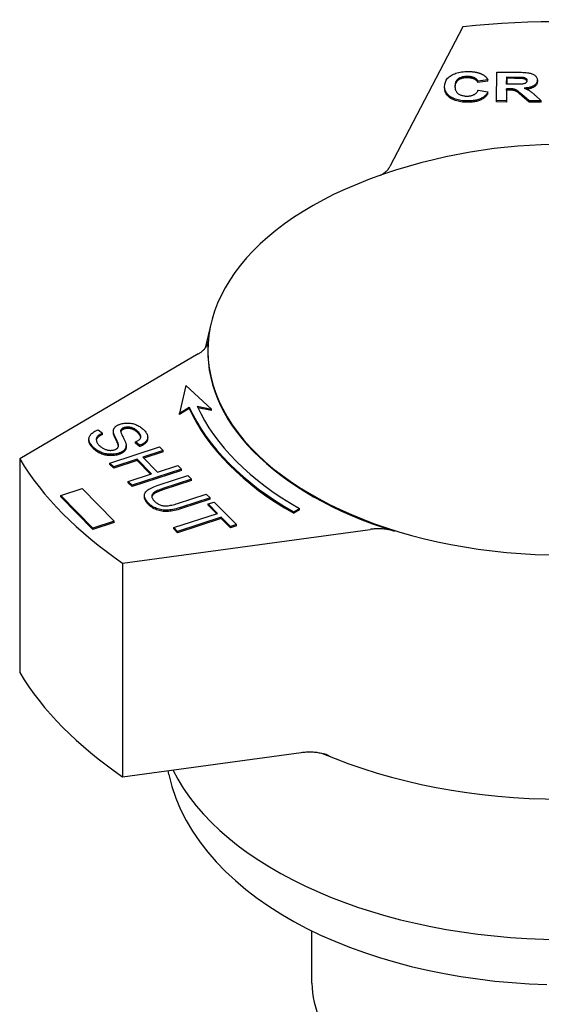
# Model space of a CAD drawing. Header units: millimetres. Extents: x -29 to 3567, y -20 to 378.
# Tile 11 of 12: x 346 to 378, y 215 to 275. Entities that reach past the tile are written whole.
import ezdxf

# ---------------------------------------------------------------- set-up
doc = ezdxf.new("R2010")
doc.units = ezdxf.units.MM
doc.layers.add('DETAIL', color=2, linetype='Continuous')

msp = doc.modelspace()

# ---------------------------------------------------------------- linework, layer by layer
at = {"layer": 'DETAIL'}
for p, q in [((372.966, 274.735), (368.492, 266.151)), ((375.027, 270.197), (375.051, 271.947)), ((375.051, 271.947), (376.348, 271.941)), ((374.505, 271.468), (373.895, 271.386)), ((373.895, 271.304), (373.895, 271.386)), ((374.505, 271.386), (373.895, 271.304)), ((374.505, 271.386), (374.505, 271.468)), ((375.657, 271.204), (375.663, 271.648)), ((375.663, 271.566), (375.658, 271.204)), ((375.663, 271.648), (376.144, 271.646)), ((375.663, 271.566), (375.663, 271.648)), ((376.144, 271.564), (375.663, 271.566)), ((376.595, 271.556), (376.595, 271.638)), ((377.541, 271.368), (377.541, 271.45)), ((377.541, 271.368), (377.541, 271.363)), ((371.851, 270.977), (371.851, 271.058)), ((373.908, 270.846), (374.504, 270.736)), ((374.504, 270.654), (374.504, 270.736)), ((375.653, 270.925), (375.643, 270.194)), ((375.653, 270.843), (375.643, 270.112)), ((375.778, 270.924), (375.653, 270.925)), ((375.653, 270.843), (375.653, 270.925)), ((375.778, 270.843), (375.653, 270.843)), ((376.112, 271.202), (375.657, 271.204)), ((375.643, 270.194), (375.027, 270.197)), ((375.027, 270.115), (375.027, 270.197)), ((375.643, 270.112), (375.027, 270.115)), ((375.643, 270.112), (375.643, 270.194)), ((377.035, 270.188), (376.596, 270.571)), ((377.035, 270.106), (376.596, 270.49)), ((377.772, 270.185), (377.035, 270.188)), ((377.035, 270.106), (377.035, 270.188)), ((377.772, 270.103), (377.035, 270.106)), ((377.405, 270.528), (377.772, 270.185)), ((377.772, 270.103), (377.772, 270.185)), ((357.53, 256.565), (357.16, 255.016)), ((356.739, 254.663), (345.779, 248.212)), ((355.963, 252.727), (355.581, 251.021)), ((357.539, 251.263), (355.963, 252.727)), ((355.581, 251.021), (356.186, 251.389)), ((356.186, 251.307), (355.581, 250.939)), ((356.186, 251.307), (356.186, 251.389)), ((356.675, 251.45), (357.539, 251.263)), ((357.539, 251.181), (356.716, 251.359)), ((355.581, 250.939), (355.581, 251.021)), ((357.539, 251.181), (357.539, 251.263)), ((350.601, 249.999), (350.85, 249.792)), ((350.85, 249.71), (350.85, 249.792)), ((351.527, 249.832), (351.527, 249.914)), ((351.528, 249.805), (351.528, 249.887)), ((351.988, 249.899), (351.988, 249.98)), ((353.632, 249.467), (353.632, 249.549)), ((350.028, 249.352), (350.028, 249.433)), ((351.318, 247.965), (354.362, 248.955)), ((351.83, 249.043), (351.83, 249.125)), ((352.312, 248.956), (352.312, 249.038)), ((353.134, 249.053), (352.885, 249.264)), ((352.885, 249.183), (352.885, 249.264)), ((353.134, 248.971), (352.885, 249.183)), ((353.134, 248.971), (353.134, 249.053)), ((354.362, 248.955), (354.591, 248.723)), ((354.591, 248.723), (353.341, 248.317)), ((353.341, 248.317), (354.235, 247.412)), ((354.591, 248.642), (353.402, 248.255)), ((354.591, 248.642), (354.591, 248.723)), ((345.779, 248.212), (345.779, 235.106)), ((351.547, 247.733), (351.318, 247.965)), ((351.318, 247.883), (351.318, 247.965)), ((351.547, 247.652), (351.318, 247.883)), ((352.981, 248.2), (351.547, 247.733)), ((352.981, 248.118), (351.547, 247.652)), ((351.547, 247.652), (351.547, 247.733)), ((353.875, 247.295), (352.981, 248.2)), ((352.981, 248.118), (352.981, 248.2)), ((353.814, 247.275), (352.981, 248.118)), ((354.235, 247.412), (355.486, 247.818)), ((355.486, 247.818), (355.715, 247.587)), ((352.441, 246.828), (353.875, 247.295)), ((355.715, 247.587), (352.67, 246.597)), ((355.715, 247.505), (352.67, 246.515)), ((354.34, 246.626), (356.099, 247.198)), ((355.715, 247.505), (355.715, 247.587)), ((356.099, 247.198), (356.328, 246.966)), ((352.67, 246.597), (352.441, 246.828)), ((352.441, 246.746), (352.441, 246.828)), ((352.67, 246.515), (352.441, 246.746)), ((352.67, 246.515), (352.67, 246.597)), ((356.328, 246.966), (354.571, 246.395)), ((356.328, 246.884), (354.571, 246.313)), ((356.328, 246.884), (356.328, 246.966)), ((348.306, 245.97), (349.612, 246.393)), ((350.271, 243.972), (348.306, 245.97)), ((348.306, 245.888), (348.306, 245.97)), ((350.271, 243.89), (348.306, 245.888)), ((349.612, 246.393), (351.577, 244.394)), ((353.436, 245.881), (353.436, 245.963)), ((355.471, 245.485), (357.228, 246.056)), ((357.228, 246.056), (357.457, 245.824)), ((357.457, 245.824), (355.698, 245.252)), ((357.457, 245.742), (355.698, 245.17)), ((357.348, 245.453), (357.708, 245.57)), ((357.917, 244.878), (357.348, 245.453)), ((357.348, 245.371), (357.348, 245.453)), ((357.855, 244.858), (357.348, 245.371)), ((357.457, 245.742), (357.457, 245.824)), ((357.708, 245.57), (359.076, 244.186)), ((355.231, 244.005), (357.917, 244.878)), ((362.603, 244.961), (362.955, 245.165)), ((362.955, 245.083), (362.603, 244.88)), ((362.603, 244.88), (362.603, 244.961)), ((362.955, 245.083), (362.955, 245.165)), ((351.577, 244.394), (350.271, 243.972)), ((351.577, 244.312), (350.271, 243.89)), ((351.577, 244.312), (351.577, 244.394)), ((358.145, 244.646), (355.46, 243.773)), ((358.145, 244.564), (355.46, 243.691)), ((358.716, 244.069), (358.145, 244.646)), ((358.145, 244.564), (358.145, 244.646)), ((358.716, 243.987), (358.145, 244.564)), ((359.076, 244.186), (358.716, 244.069)), ((359.076, 244.104), (358.716, 243.987)), ((358.716, 243.987), (358.716, 244.069)), ((359.076, 244.104), (359.076, 244.186)), ((350.271, 243.89), (350.271, 243.972)), ((352.092, 241.825), (367.278, 243.894)), ((355.46, 243.773), (355.231, 244.005)), ((355.231, 243.923), (355.231, 244.005)), ((355.46, 243.691), (355.231, 243.923)), ((355.46, 243.691), (355.46, 243.773)), ((352.092, 241.825), (352.092, 228.719)), ((352.092, 228.719), (363.054, 230.212)), ((354.935, 228.845), (354.88, 229.099)), ((363.709, 216.059), (363.709, 219.262))]:
    msp.add_line(p, q, dxfattribs=at)
at = {"layer": 'DETAIL', "flags": 128}
for points in [[(371.851, 271.07), (371.855, 271.142), (371.864, 271.211), (371.879, 271.277), (371.899, 271.34), (371.924, 271.4), (371.955, 271.458), (371.991, 271.513), (372.033, 271.566), (372.08, 271.615), (372.132, 271.662), (372.19, 271.706), (372.254, 271.747), (372.321, 271.785), (372.392, 271.82), (372.467, 271.852), (372.545, 271.88), (372.626, 271.905), (372.711, 271.926), (372.799, 271.944), (372.891, 271.959), (372.986, 271.97), (373.084, 271.978), (373.186, 271.983), (373.291, 271.984)], [(373.291, 271.984), (373.337, 271.983), (373.383, 271.982), (373.428, 271.98), (373.472, 271.978), (373.515, 271.975), (373.557, 271.971), (373.599, 271.966), (373.64, 271.961), (373.68, 271.955), (373.72, 271.949), (373.759, 271.942), (373.797, 271.934), (373.834, 271.926), (373.871, 271.917), (373.907, 271.907), (373.942, 271.897), (373.977, 271.886), (374.01, 271.874), (374.043, 271.862), (374.076, 271.849), (374.107, 271.835), (374.138, 271.821), (374.168, 271.806), (374.198, 271.79)], [(376.348, 271.941), (376.466, 271.939), (376.576, 271.937), (376.678, 271.933), (376.771, 271.927), (376.855, 271.92), (376.932, 271.911), (376.999, 271.901), (377.059, 271.89), (377.112, 271.877), (377.163, 271.861), (377.211, 271.844), (377.257, 271.824), (377.299, 271.801), (377.339, 271.777), (377.376, 271.75), (377.411, 271.721), (377.442, 271.69), (377.468, 271.659), (377.491, 271.626), (377.509, 271.592), (377.523, 271.557), (377.533, 271.52), (377.539, 271.483), (377.541, 271.445)], [(373.257, 271.683), (373.201, 271.682), (373.147, 271.679), (373.095, 271.675), (373.045, 271.668), (372.996, 271.66), (372.949, 271.649), (372.904, 271.637), (372.86, 271.623), (372.819, 271.606), (372.779, 271.588), (372.741, 271.568), (372.704, 271.546), (372.67, 271.522), (372.639, 271.495), (372.61, 271.466), (372.585, 271.434), (372.563, 271.4), (372.543, 271.364), (372.526, 271.325), (372.512, 271.284), (372.502, 271.24), (372.494, 271.194), (372.489, 271.145), (372.486, 271.094)], [(373.257, 271.601), (373.202, 271.6), (373.15, 271.598), (373.098, 271.593), (373.049, 271.587), (373.001, 271.579), (372.955, 271.569), (372.911, 271.557), (372.868, 271.543), (372.827, 271.528), (372.787, 271.51), (372.749, 271.491), (372.713, 271.47), (372.679, 271.447), (372.648, 271.421), (372.619, 271.393), (372.593, 271.363), (372.57, 271.331), (372.55, 271.296), (372.533, 271.259), (372.518, 271.22), (372.506, 271.178), (372.497, 271.134), (372.491, 271.087), (372.487, 271.039)], [(373.895, 271.386), (373.885, 271.409), (373.874, 271.43), (373.861, 271.451), (373.847, 271.471), (373.831, 271.49), (373.813, 271.508), (373.794, 271.526), (373.773, 271.543), (373.75, 271.559), (373.726, 271.574), (373.7, 271.588), (373.672, 271.602), (373.643, 271.615), (373.613, 271.626), (373.582, 271.637), (373.55, 271.646), (373.517, 271.655), (373.483, 271.662), (373.448, 271.668), (373.412, 271.673), (373.374, 271.677), (373.336, 271.68), (373.297, 271.682), (373.257, 271.683)], [(373.895, 271.304), (373.885, 271.327), (373.874, 271.348), (373.861, 271.369), (373.847, 271.389), (373.831, 271.408), (373.813, 271.427), (373.794, 271.444), (373.773, 271.461), (373.75, 271.477), (373.726, 271.492), (373.7, 271.507), (373.672, 271.52), (373.643, 271.533), (373.613, 271.544), (373.582, 271.555), (373.55, 271.564), (373.517, 271.573), (373.483, 271.58), (373.448, 271.586), (373.412, 271.591), (373.374, 271.595), (373.336, 271.598), (373.297, 271.6), (373.257, 271.601)], [(374.198, 271.79), (374.215, 271.781), (374.231, 271.771), (374.247, 271.761), (374.263, 271.75), (374.279, 271.739), (374.294, 271.728), (374.309, 271.716), (374.323, 271.704), (374.337, 271.692), (374.351, 271.679), (374.364, 271.667), (374.377, 271.653), (374.39, 271.64), (374.402, 271.626), (374.414, 271.611), (374.425, 271.597), (374.437, 271.582), (374.447, 271.566), (374.458, 271.551), (374.468, 271.535), (374.478, 271.519), (374.487, 271.502), (374.496, 271.485), (374.505, 271.468)], [(376.906, 271.425), (376.904, 271.405), (376.901, 271.387), (376.896, 271.369), (376.889, 271.353), (376.88, 271.337), (376.869, 271.322), (376.856, 271.307), (376.841, 271.294), (376.824, 271.281), (376.806, 271.269), (376.787, 271.259), (376.766, 271.249), (376.743, 271.241), (376.719, 271.233), (376.694, 271.226), (376.667, 271.22), (376.634, 271.216), (376.591, 271.211), (376.537, 271.208), (376.473, 271.205), (376.398, 271.203), (376.313, 271.202), (376.218, 271.202), (376.112, 271.202)], [(376.144, 271.646), (376.175, 271.645), (376.204, 271.645), (376.233, 271.645), (376.26, 271.645), (376.287, 271.645), (376.312, 271.644), (376.337, 271.644), (376.36, 271.644), (376.383, 271.644), (376.404, 271.643), (376.424, 271.643), (376.444, 271.643), (376.462, 271.643), (376.479, 271.642), (376.495, 271.642), (376.511, 271.642), (376.525, 271.641), (376.538, 271.641), (376.55, 271.64), (376.561, 271.64), (376.571, 271.64), (376.58, 271.639), (376.588, 271.639), (376.595, 271.638)], [(376.595, 271.556), (376.588, 271.557), (376.58, 271.557), (376.571, 271.558), (376.561, 271.558), (376.55, 271.558), (376.538, 271.559), (376.525, 271.559), (376.511, 271.56), (376.495, 271.56), (376.479, 271.56), (376.462, 271.561), (376.444, 271.561), (376.424, 271.561), (376.404, 271.562), (376.383, 271.562), (376.36, 271.562), (376.337, 271.562), (376.312, 271.563), (376.287, 271.563), (376.26, 271.563), (376.233, 271.563), (376.204, 271.563), (376.175, 271.563), (376.144, 271.564)], [(376.595, 271.638), (376.619, 271.635), (376.642, 271.632), (376.665, 271.628), (376.686, 271.624), (376.707, 271.619), (376.727, 271.613), (376.745, 271.607), (376.763, 271.6), (376.78, 271.593), (376.796, 271.585), (376.811, 271.577), (376.825, 271.568), (376.838, 271.558), (376.85, 271.549), (376.861, 271.538), (376.87, 271.527), (376.879, 271.516), (376.886, 271.505), (376.892, 271.492), (376.897, 271.48), (376.901, 271.467), (376.904, 271.453), (376.905, 271.439), (376.906, 271.425)], [(376.901, 271.386), (376.898, 271.397), (376.893, 271.408), (376.888, 271.419), (376.882, 271.429), (376.875, 271.439), (376.868, 271.449), (376.859, 271.458), (376.85, 271.467), (376.839, 271.476), (376.828, 271.484), (376.816, 271.492), (376.803, 271.499), (376.79, 271.506), (376.775, 271.513), (376.761, 271.519), (376.745, 271.525), (376.729, 271.53), (376.712, 271.535), (376.694, 271.54), (376.676, 271.544), (376.656, 271.548), (376.637, 271.551), (376.616, 271.554), (376.595, 271.556)], [(377.541, 271.445), (377.539, 271.412), (377.534, 271.381), (377.527, 271.351), (377.517, 271.321), (377.504, 271.293), (377.488, 271.266), (377.469, 271.239), (377.448, 271.214), (377.424, 271.189), (377.397, 271.165), (377.367, 271.143), (377.335, 271.121), (377.3, 271.1), (377.262, 271.081), (377.221, 271.063), (377.178, 271.046), (377.131, 271.031), (377.082, 271.017), (377.03, 271.004), (376.976, 270.993), (376.918, 270.983), (376.858, 270.975), (376.795, 270.967), (376.73, 270.962)], [(377.541, 271.363), (377.539, 271.334), (377.535, 271.306), (377.529, 271.279), (377.521, 271.252), (377.511, 271.226), (377.498, 271.201), (377.484, 271.177), (377.467, 271.154), (377.448, 271.131), (377.426, 271.109), (377.403, 271.088), (377.377, 271.067), (377.349, 271.048), (377.318, 271.029), (377.286, 271.011), (377.251, 270.994), (377.215, 270.978), (377.176, 270.964), (377.134, 270.95), (377.091, 270.937), (377.045, 270.926), (376.997, 270.916), (376.947, 270.906), (376.895, 270.898)], [(373.229, 270.176), (373.13, 270.178), (373.033, 270.183), (372.94, 270.192), (372.849, 270.204), (372.762, 270.219), (372.677, 270.238), (372.596, 270.26), (372.517, 270.285), (372.442, 270.313), (372.37, 270.345), (372.3, 270.38), (372.234, 270.419), (372.172, 270.46), (372.116, 270.503), (372.065, 270.549), (372.019, 270.598), (371.979, 270.648), (371.944, 270.701), (371.915, 270.757), (371.891, 270.815), (371.873, 270.875), (371.86, 270.938), (371.853, 271.003), (371.851, 271.07)], [(373.229, 270.094), (373.13, 270.096), (373.034, 270.101), (372.942, 270.11), (372.852, 270.122), (372.765, 270.137), (372.681, 270.155), (372.6, 270.177), (372.522, 270.202), (372.447, 270.23), (372.375, 270.261), (372.306, 270.295), (372.24, 270.333), (372.178, 270.374), (372.121, 270.417), (372.07, 270.462), (372.024, 270.51), (371.983, 270.56), (371.948, 270.612), (371.919, 270.667), (371.894, 270.724), (371.876, 270.784), (371.862, 270.846), (371.854, 270.91), (371.851, 270.977)], [(372.486, 271.094), (372.487, 271.04), (372.491, 270.989), (372.497, 270.94), (372.507, 270.894), (372.519, 270.85), (372.534, 270.81), (372.553, 270.772), (372.574, 270.736), (372.598, 270.703), (372.625, 270.673), (372.655, 270.645), (372.688, 270.62), (372.723, 270.598), (372.76, 270.577), (372.799, 270.558), (372.839, 270.542), (372.882, 270.527), (372.926, 270.514), (372.971, 270.503), (373.019, 270.494), (373.068, 270.487), (373.119, 270.482), (373.172, 270.479), (373.226, 270.477)], [(373.226, 270.477), (373.267, 270.478), (373.307, 270.479), (373.345, 270.482), (373.383, 270.487), (373.42, 270.492), (373.456, 270.499), (373.491, 270.507), (373.525, 270.516), (373.558, 270.526), (373.59, 270.538), (373.621, 270.551), (373.651, 270.565), (373.68, 270.581), (373.707, 270.598), (373.734, 270.616), (373.758, 270.636), (373.782, 270.658), (373.804, 270.68), (373.825, 270.704), (373.844, 270.73), (373.862, 270.757), (373.879, 270.785), (373.894, 270.815), (373.908, 270.846)], [(374.504, 270.736), (374.479, 270.689), (374.452, 270.644), (374.422, 270.602), (374.39, 270.561), (374.355, 270.523), (374.318, 270.487), (374.278, 270.452), (374.236, 270.42), (374.191, 270.39), (374.143, 270.362), (374.094, 270.336), (374.041, 270.312), (373.987, 270.29), (373.929, 270.27), (373.87, 270.251), (373.808, 270.235), (373.744, 270.221), (373.678, 270.209), (373.609, 270.198), (373.537, 270.19), (373.464, 270.184), (373.388, 270.179), (373.31, 270.177), (373.229, 270.176)], [(374.504, 270.654), (374.479, 270.607), (374.452, 270.562), (374.422, 270.52), (374.39, 270.479), (374.355, 270.441), (374.318, 270.405), (374.278, 270.37), (374.236, 270.338), (374.191, 270.308), (374.143, 270.28), (374.094, 270.254), (374.041, 270.23), (373.987, 270.208), (373.929, 270.188), (373.87, 270.17), (373.808, 270.153), (373.744, 270.139), (373.678, 270.127), (373.609, 270.117), (373.537, 270.108), (373.464, 270.102), (373.388, 270.097), (373.31, 270.095), (373.229, 270.094)], [(376.596, 270.571), (376.54, 270.62), (376.487, 270.665), (376.44, 270.704), (376.397, 270.739), (376.359, 270.769), (376.326, 270.794), (376.297, 270.814), (376.273, 270.83), (376.251, 270.843), (376.229, 270.855), (376.207, 270.866), (376.184, 270.875), (376.161, 270.884), (376.137, 270.892), (376.114, 270.898), (376.089, 270.904), (376.063, 270.908), (376.033, 270.912), (376, 270.916), (375.963, 270.919), (375.922, 270.921), (375.878, 270.923), (375.83, 270.924), (375.778, 270.924)], [(376.596, 270.49), (376.54, 270.538), (376.487, 270.583), (376.44, 270.622), (376.397, 270.657), (376.359, 270.687), (376.326, 270.712), (376.297, 270.733), (376.273, 270.748), (376.251, 270.761), (376.229, 270.773), (376.207, 270.784), (376.184, 270.794), (376.161, 270.802), (376.137, 270.81), (376.114, 270.816), (376.089, 270.822), (376.063, 270.826), (376.033, 270.831), (376, 270.834), (375.963, 270.837), (375.922, 270.839), (375.878, 270.841), (375.83, 270.842), (375.778, 270.843)], [(376.73, 270.962), (376.762, 270.95), (376.794, 270.939), (376.825, 270.927), (376.854, 270.915), (376.883, 270.903), (376.911, 270.891), (376.938, 270.878), (376.964, 270.866), (376.989, 270.853), (377.013, 270.84), (377.036, 270.827), (377.058, 270.813), (377.08, 270.799), (377.103, 270.783), (377.128, 270.765), (377.154, 270.746), (377.181, 270.725), (377.209, 270.702), (377.238, 270.677), (377.269, 270.651), (377.301, 270.622), (377.335, 270.593), (377.369, 270.561), (377.405, 270.528)], [(391.177, 265.372), (390.373, 265.662), (389.58, 265.925), (388.797, 266.164), (388.024, 266.379), (387.259, 266.573), (386.502, 266.746), (385.009, 267.035), (383.54, 267.253), (382.087, 267.406), (380.646, 267.496), (379.21, 267.526), (377.775, 267.496), (376.333, 267.406), (374.881, 267.253), (373.411, 267.035), (371.918, 266.746), (371.162, 266.573), (370.397, 266.379), (369.623, 266.164), (368.841, 265.925), (368.048, 265.662), (367.244, 265.372)], [(367.94, 265.624), (367.972, 265.642), (368.003, 265.661), (368.033, 265.68), (368.063, 265.7), (368.092, 265.72), (368.12, 265.74), (368.148, 265.76), (368.175, 265.781), (368.201, 265.802), (368.226, 265.824), (368.25, 265.845), (368.274, 265.868), (368.297, 265.89), (368.319, 265.912), (368.34, 265.935), (368.36, 265.958), (368.38, 265.982), (368.398, 266.005), (368.416, 266.029), (368.433, 266.053), (368.449, 266.077), (368.464, 266.101), (368.478, 266.126), (368.492, 266.151)], [(356.739, 254.663), (356.783, 254.69), (356.826, 254.717), (356.867, 254.745), (356.907, 254.774), (356.945, 254.804), (356.982, 254.834), (357.017, 254.864), (357.051, 254.896), (357.083, 254.928), (357.113, 254.96), (357.141, 254.993), (357.168, 255.026), (357.193, 255.06), (357.216, 255.094), (357.238, 255.129), (357.257, 255.164), (357.275, 255.199), (357.291, 255.235), (357.305, 255.271), (357.317, 255.307), (357.327, 255.343), (357.335, 255.379), (357.341, 255.416), (357.346, 255.453)], [(351.528, 249.887), (351.527, 249.914), (351.528, 249.94), (351.53, 249.965), (351.534, 249.99), (351.54, 250.014), (351.548, 250.038), (351.557, 250.061), (351.567, 250.083), (351.58, 250.105), (351.594, 250.126), (351.609, 250.146), (351.627, 250.166), (351.646, 250.185), (351.666, 250.203), (351.687, 250.221), (351.71, 250.238), (351.735, 250.254), (351.761, 250.27), (351.788, 250.285), (351.816, 250.299), (351.846, 250.313), (351.878, 250.326), (351.91, 250.338), (351.944, 250.35)], [(351.944, 250.35), (352.003, 250.367), (352.063, 250.382), (352.124, 250.394), (352.187, 250.404), (352.251, 250.411), (352.316, 250.415), (352.383, 250.416), (352.45, 250.415), (352.519, 250.411), (352.586, 250.404), (352.652, 250.393), (352.718, 250.38), (352.782, 250.363), (352.846, 250.343), (352.909, 250.32), (352.972, 250.294), (353.032, 250.266), (353.091, 250.235), (353.147, 250.202), (353.201, 250.167), (353.252, 250.13), (353.302, 250.091), (353.349, 250.05), (353.394, 250.007)], [(352.192, 250.137), (352.179, 250.132), (352.165, 250.127), (352.153, 250.122), (352.141, 250.117), (352.129, 250.112), (352.117, 250.107), (352.107, 250.101), (352.096, 250.095), (352.086, 250.09), (352.076, 250.083), (352.067, 250.077), (352.059, 250.071), (352.05, 250.064), (352.042, 250.057), (352.035, 250.051), (352.028, 250.043), (352.021, 250.036), (352.015, 250.029), (352.01, 250.021), (352.004, 250.013), (351.999, 250.005), (351.995, 249.997), (351.991, 249.989), (351.988, 249.98)], [(353.048, 249.882), (353.013, 249.916), (352.978, 249.948), (352.943, 249.977), (352.907, 250.005), (352.871, 250.03), (352.834, 250.053), (352.798, 250.074), (352.761, 250.092), (352.724, 250.109), (352.686, 250.123), (352.648, 250.135), (352.61, 250.145), (352.572, 250.153), (352.535, 250.159), (352.498, 250.164), (352.461, 250.168), (352.426, 250.169), (352.391, 250.169), (352.356, 250.168), (352.322, 250.165), (352.289, 250.16), (352.256, 250.154), (352.224, 250.146), (352.192, 250.137)], [(353.048, 249.8), (353.013, 249.834), (352.978, 249.866), (352.943, 249.895), (352.907, 249.923), (352.871, 249.948), (352.834, 249.971), (352.798, 249.992), (352.761, 250.01), (352.724, 250.027), (352.686, 250.041), (352.648, 250.053), (352.61, 250.063), (352.572, 250.071), (352.535, 250.077), (352.498, 250.082), (352.461, 250.086), (352.426, 250.087), (352.391, 250.087), (352.356, 250.086), (352.322, 250.083), (352.289, 250.078), (352.256, 250.072), (352.224, 250.064), (352.192, 250.055)], [(350.308, 248.919), (350.252, 248.978), (350.202, 249.036), (350.159, 249.092), (350.122, 249.147), (350.091, 249.201), (350.066, 249.254), (350.047, 249.306), (350.035, 249.356), (350.029, 249.405), (350.028, 249.454), (350.034, 249.501), (350.045, 249.548), (350.062, 249.593), (350.085, 249.638), (350.114, 249.682), (350.149, 249.725), (350.189, 249.766), (350.234, 249.806), (350.283, 249.843), (350.338, 249.878), (350.397, 249.912), (350.46, 249.943), (350.528, 249.972), (350.601, 249.999)], [(350.85, 249.792), (350.798, 249.769), (350.75, 249.745), (350.706, 249.722), (350.666, 249.698), (350.63, 249.673), (350.598, 249.648), (350.57, 249.623), (350.545, 249.597), (350.525, 249.57), (350.507, 249.542), (350.494, 249.512), (350.484, 249.482), (350.478, 249.449), (350.476, 249.416), (350.477, 249.381), (350.482, 249.344), (350.491, 249.307), (350.503, 249.27), (350.52, 249.233), (350.539, 249.195), (350.563, 249.158), (350.591, 249.121), (350.622, 249.084), (350.657, 249.046)], [(350.85, 249.71), (350.821, 249.697), (350.794, 249.685), (350.768, 249.672), (350.743, 249.66), (350.719, 249.647), (350.696, 249.634), (350.675, 249.621), (350.654, 249.608), (350.635, 249.595), (350.617, 249.581), (350.6, 249.568), (350.584, 249.554), (350.569, 249.54), (350.556, 249.526), (350.543, 249.512), (350.532, 249.498), (350.521, 249.483), (350.512, 249.468), (350.504, 249.452), (350.496, 249.437), (350.49, 249.42), (350.485, 249.403), (350.481, 249.386), (350.478, 249.369)], [(351.528, 249.805), (351.528, 249.806), (351.528, 249.808), (351.528, 249.809), (351.528, 249.81), (351.527, 249.811), (351.527, 249.812), (351.527, 249.813), (351.527, 249.814), (351.527, 249.815), (351.527, 249.817), (351.527, 249.818), (351.527, 249.819), (351.527, 249.82), (351.527, 249.821), (351.527, 249.822), (351.527, 249.823), (351.527, 249.824), (351.527, 249.825), (351.527, 249.827), (351.527, 249.828), (351.527, 249.829), (351.527, 249.83), (351.527, 249.831), (351.527, 249.832)], [(351.83, 249.125), (351.826, 249.141), (351.82, 249.159), (351.812, 249.18), (351.803, 249.204), (351.792, 249.23), (351.78, 249.259), (351.766, 249.29), (351.75, 249.324), (351.733, 249.361), (351.714, 249.4), (351.693, 249.442), (351.671, 249.486), (351.649, 249.531), (351.629, 249.574), (351.61, 249.614), (351.594, 249.653), (351.579, 249.689), (351.566, 249.724), (351.555, 249.756), (351.546, 249.786), (351.539, 249.815), (351.533, 249.841), (351.53, 249.865), (351.528, 249.887)], [(351.83, 249.043), (351.826, 249.059), (351.82, 249.077), (351.812, 249.098), (351.803, 249.122), (351.792, 249.148), (351.78, 249.177), (351.766, 249.208), (351.75, 249.242), (351.733, 249.279), (351.714, 249.318), (351.693, 249.36), (351.671, 249.404), (351.649, 249.449), (351.629, 249.492), (351.61, 249.532), (351.594, 249.571), (351.579, 249.607), (351.566, 249.642), (351.555, 249.674), (351.546, 249.704), (351.539, 249.733), (351.533, 249.759), (351.53, 249.783), (351.528, 249.805)], [(351.988, 249.98), (351.983, 249.962), (351.981, 249.94), (351.982, 249.916), (351.986, 249.888), (351.992, 249.858), (352.002, 249.824), (352.014, 249.788), (352.029, 249.748), (352.047, 249.705), (352.068, 249.66), (352.092, 249.611), (352.118, 249.56), (352.145, 249.508), (352.17, 249.458), (352.193, 249.412), (352.214, 249.368), (352.233, 249.326), (352.25, 249.287), (352.264, 249.251), (352.277, 249.217), (352.288, 249.186), (352.296, 249.157), (352.303, 249.131), (352.307, 249.108)], [(351.988, 249.899), (351.987, 249.898), (351.987, 249.898), (351.987, 249.898), (351.987, 249.897), (351.987, 249.897), (351.987, 249.897), (351.987, 249.896), (351.987, 249.896), (351.987, 249.896), (351.987, 249.895), (351.986, 249.895), (351.986, 249.895), (351.986, 249.894), (351.986, 249.894), (351.986, 249.894), (351.986, 249.893), (351.986, 249.893), (351.986, 249.893), (351.986, 249.892), (351.986, 249.892), (351.985, 249.892), (351.985, 249.891), (351.985, 249.891), (351.985, 249.891)], [(352.192, 250.055), (352.179, 250.05), (352.165, 250.045), (352.153, 250.041), (352.141, 250.035), (352.129, 250.03), (352.117, 250.025), (352.107, 250.019), (352.096, 250.014), (352.086, 250.008), (352.076, 250.002), (352.067, 249.995), (352.059, 249.989), (352.05, 249.982), (352.042, 249.976), (352.035, 249.969), (352.028, 249.961), (352.021, 249.954), (352.015, 249.947), (352.01, 249.939), (352.004, 249.931), (351.999, 249.923), (351.995, 249.915), (351.991, 249.907), (351.988, 249.899)], [(352.885, 249.264), (352.929, 249.283), (352.97, 249.303), (353.008, 249.323), (353.042, 249.343), (353.073, 249.364), (353.101, 249.386), (353.126, 249.408), (353.148, 249.431), (353.166, 249.454), (353.182, 249.478), (353.194, 249.503), (353.203, 249.528), (353.209, 249.554), (353.211, 249.58), (353.21, 249.607), (353.206, 249.635), (353.198, 249.663), (353.187, 249.692), (353.172, 249.722), (353.154, 249.753), (353.133, 249.784), (353.108, 249.816), (353.079, 249.849), (353.048, 249.882)], [(353.207, 249.545), (353.205, 249.555), (353.203, 249.564), (353.2, 249.574), (353.197, 249.584), (353.193, 249.594), (353.189, 249.604), (353.185, 249.614), (353.18, 249.625), (353.175, 249.635), (353.169, 249.645), (353.163, 249.656), (353.157, 249.666), (353.15, 249.677), (353.143, 249.688), (353.135, 249.699), (353.127, 249.71), (353.118, 249.721), (353.11, 249.732), (353.1, 249.743), (353.091, 249.754), (353.081, 249.765), (353.07, 249.777), (353.059, 249.788), (353.048, 249.8)], [(353.394, 250.007), (353.439, 249.958), (353.48, 249.91), (353.516, 249.862), (353.547, 249.815), (353.573, 249.768), (353.595, 249.721), (353.612, 249.675), (353.623, 249.628), (353.63, 249.583), (353.632, 249.539), (353.628, 249.495), (353.618, 249.453), (353.604, 249.412), (353.584, 249.372), (353.559, 249.333), (353.528, 249.295), (353.493, 249.259), (353.454, 249.224), (353.411, 249.191), (353.363, 249.16), (353.312, 249.13), (353.257, 249.103), (353.197, 249.077), (353.134, 249.053)], [(350.308, 248.837), (350.285, 248.861), (350.263, 248.884), (350.242, 248.907), (350.221, 248.93), (350.202, 248.953), (350.184, 248.976), (350.167, 248.999), (350.151, 249.021), (350.136, 249.043), (350.122, 249.065), (350.109, 249.087), (350.097, 249.108), (350.086, 249.129), (350.075, 249.151), (350.066, 249.172), (350.058, 249.192), (350.051, 249.213), (350.045, 249.233), (350.039, 249.253), (350.035, 249.273), (350.032, 249.293), (350.029, 249.313), (350.028, 249.332), (350.028, 249.352)], [(351.858, 248.57), (351.796, 248.551), (351.733, 248.536), (351.668, 248.523), (351.602, 248.513), (351.534, 248.506), (351.464, 248.501), (351.393, 248.5), (351.32, 248.501), (351.247, 248.505), (351.175, 248.512), (351.104, 248.522), (351.033, 248.536), (350.964, 248.553), (350.895, 248.572), (350.827, 248.595), (350.759, 248.622), (350.694, 248.651), (350.631, 248.682), (350.57, 248.715), (350.513, 248.751), (350.457, 248.79), (350.405, 248.83), (350.355, 248.873), (350.308, 248.919)], [(350.657, 249.046), (350.69, 249.014), (350.724, 248.984), (350.76, 248.955), (350.797, 248.928), (350.835, 248.902), (350.874, 248.878), (350.914, 248.856), (350.956, 248.835), (350.998, 248.816), (351.041, 248.8), (351.083, 248.785), (351.125, 248.773), (351.167, 248.763), (351.209, 248.755), (351.251, 248.749), (351.293, 248.745), (351.335, 248.743), (351.376, 248.743), (351.416, 248.745), (351.455, 248.749), (351.493, 248.754), (351.531, 248.761), (351.567, 248.77), (351.603, 248.781)], [(351.603, 248.781), (351.627, 248.789), (351.649, 248.797), (351.67, 248.806), (351.69, 248.816), (351.709, 248.826), (351.726, 248.836), (351.743, 248.847), (351.758, 248.859), (351.772, 248.871), (351.785, 248.883), (351.797, 248.896), (351.807, 248.91), (351.816, 248.924), (351.824, 248.938), (351.831, 248.954), (351.836, 248.97), (351.84, 248.987), (351.843, 249.004), (351.844, 249.023), (351.844, 249.042), (351.842, 249.062), (351.84, 249.082), (351.835, 249.103), (351.83, 249.125)], [(351.841, 248.991), (351.841, 248.993), (351.84, 248.995), (351.84, 248.998), (351.84, 249), (351.839, 249.002), (351.839, 249.004), (351.839, 249.006), (351.838, 249.008), (351.838, 249.01), (351.837, 249.012), (351.837, 249.015), (351.836, 249.017), (351.836, 249.019), (351.836, 249.021), (351.835, 249.023), (351.835, 249.026), (351.834, 249.028), (351.833, 249.03), (351.833, 249.032), (351.832, 249.034), (351.832, 249.037), (351.831, 249.039), (351.831, 249.041), (351.83, 249.043)], [(352.307, 249.108), (352.31, 249.077), (352.312, 249.046), (352.311, 249.016), (352.309, 248.987), (352.305, 248.958), (352.298, 248.931), (352.29, 248.904), (352.279, 248.878), (352.267, 248.853), (352.252, 248.829), (352.236, 248.805), (352.218, 248.783), (352.197, 248.761), (352.175, 248.74), (352.152, 248.719), (352.126, 248.7), (352.099, 248.681), (352.07, 248.663), (352.039, 248.645), (352.006, 248.629), (351.972, 248.613), (351.935, 248.598), (351.897, 248.583), (351.858, 248.57)], [(352.312, 248.956), (352.311, 248.929), (352.309, 248.903), (352.305, 248.877), (352.299, 248.852), (352.292, 248.828), (352.283, 248.804), (352.272, 248.781), (352.26, 248.759), (352.246, 248.737), (352.23, 248.716), (352.213, 248.696), (352.195, 248.676), (352.175, 248.657), (352.153, 248.639), (352.13, 248.621), (352.106, 248.603), (352.08, 248.587), (352.052, 248.571), (352.023, 248.555), (351.993, 248.541), (351.962, 248.527), (351.928, 248.513), (351.894, 248.5), (351.858, 248.488)], [(353.632, 249.467), (353.631, 249.441), (353.628, 249.416), (353.623, 249.39), (353.617, 249.365), (353.608, 249.341), (353.598, 249.317), (353.586, 249.293), (353.572, 249.27), (353.556, 249.247), (353.538, 249.224), (353.518, 249.202), (353.497, 249.181), (353.475, 249.16), (353.451, 249.14), (353.426, 249.12), (353.399, 249.101), (353.371, 249.082), (353.341, 249.065), (353.31, 249.048), (353.278, 249.031), (353.244, 249.015), (353.209, 249), (353.172, 248.985), (353.134, 248.971)], [(351.858, 248.488), (351.796, 248.469), (351.733, 248.454), (351.668, 248.441), (351.602, 248.431), (351.534, 248.424), (351.464, 248.419), (351.393, 248.418), (351.32, 248.419), (351.247, 248.423), (351.175, 248.43), (351.104, 248.44), (351.033, 248.454), (350.964, 248.471), (350.895, 248.491), (350.827, 248.514), (350.759, 248.54), (350.694, 248.569), (350.631, 248.6), (350.57, 248.633), (350.513, 248.669), (350.457, 248.708), (350.405, 248.748), (350.355, 248.792), (350.308, 248.837)], [(353.686, 245.501), (353.629, 245.561), (353.58, 245.62), (353.537, 245.679), (353.503, 245.735), (353.475, 245.791), (353.455, 245.845), (353.442, 245.898), (353.437, 245.95), (353.438, 246), (353.447, 246.049), (353.462, 246.096), (353.485, 246.142), (353.514, 246.187), (353.55, 246.23), (353.593, 246.271), (353.643, 246.312), (353.701, 246.351), (353.767, 246.39), (353.842, 246.43), (353.924, 246.469), (354.016, 246.508), (354.115, 246.548), (354.223, 246.587), (354.34, 246.626)], [(353.686, 245.419), (353.665, 245.44), (353.646, 245.46), (353.627, 245.481), (353.61, 245.502), (353.593, 245.522), (353.577, 245.542), (353.561, 245.562), (353.547, 245.582), (353.534, 245.602), (353.521, 245.622), (353.509, 245.641), (353.499, 245.661), (353.489, 245.68), (353.479, 245.699), (353.471, 245.718), (353.464, 245.737), (353.457, 245.755), (353.452, 245.774), (353.447, 245.792), (353.443, 245.81), (353.44, 245.828), (353.438, 245.846), (353.437, 245.864), (353.436, 245.881)], [(354.571, 246.395), (354.476, 246.363), (354.389, 246.333), (354.31, 246.302), (354.239, 246.273), (354.175, 246.245), (354.119, 246.217), (354.071, 246.19), (354.03, 246.164), (353.996, 246.138), (353.966, 246.11), (353.941, 246.082), (353.92, 246.052), (353.904, 246.022), (353.893, 245.991), (353.886, 245.958), (353.883, 245.924), (353.886, 245.89), (353.892, 245.855), (353.904, 245.82), (353.92, 245.785), (353.941, 245.749), (353.966, 245.713), (353.996, 245.676), (354.031, 245.639)], [(354.571, 246.313), (354.512, 246.294), (354.455, 246.274), (354.402, 246.255), (354.351, 246.237), (354.304, 246.218), (354.259, 246.2), (354.218, 246.182), (354.179, 246.165), (354.143, 246.147), (354.11, 246.13), (354.08, 246.114), (354.053, 246.098), (354.029, 246.082), (354.008, 246.065), (353.988, 246.049), (353.97, 246.032), (353.953, 246.015), (353.938, 245.997), (353.925, 245.979), (353.914, 245.961), (353.905, 245.942), (353.897, 245.922), (353.891, 245.903), (353.887, 245.883)], [(355.698, 245.252), (355.585, 245.217), (355.476, 245.185), (355.371, 245.157), (355.271, 245.133), (355.175, 245.113), (355.082, 245.096), (354.994, 245.084), (354.91, 245.075), (354.828, 245.07), (354.747, 245.069), (354.665, 245.072), (354.584, 245.079), (354.502, 245.09), (354.421, 245.105), (354.34, 245.124), (354.259, 245.147), (354.179, 245.174), (354.102, 245.207), (354.027, 245.244), (353.954, 245.286), (353.884, 245.332), (353.815, 245.384), (353.75, 245.44), (353.686, 245.501)], [(355.698, 245.17), (355.585, 245.135), (355.476, 245.103), (355.371, 245.075), (355.271, 245.051), (355.175, 245.031), (355.082, 245.014), (354.994, 245.002), (354.91, 244.993), (354.828, 244.988), (354.747, 244.987), (354.665, 244.99), (354.584, 244.997), (354.502, 245.008), (354.421, 245.023), (354.34, 245.042), (354.259, 245.065), (354.179, 245.093), (354.102, 245.125), (354.027, 245.162), (353.954, 245.204), (353.884, 245.25), (353.815, 245.302), (353.75, 245.358), (353.686, 245.419)], [(354.031, 245.639), (354.073, 245.598), (354.116, 245.56), (354.16, 245.525), (354.204, 245.493), (354.25, 245.464), (354.296, 245.438), (354.343, 245.414), (354.391, 245.394), (354.44, 245.377), (354.489, 245.362), (354.54, 245.35), (354.591, 245.342), (354.644, 245.336), (354.701, 245.334), (354.762, 245.335), (354.826, 245.339), (354.894, 245.346), (354.965, 245.356), (355.041, 245.37), (355.119, 245.386), (355.202, 245.406), (355.288, 245.429), (355.378, 245.455), (355.471, 245.485)], [(368.783, 243.782), (368.725, 243.8), (368.667, 243.816), (368.608, 243.831), (368.548, 243.845), (368.488, 243.858), (368.427, 243.869), (368.365, 243.88), (368.303, 243.89), (368.24, 243.898), (368.177, 243.906), (368.113, 243.912), (368.049, 243.917), (367.984, 243.922), (367.92, 243.925), (367.855, 243.926), (367.791, 243.927), (367.726, 243.927), (367.662, 243.925), (367.597, 243.923), (367.533, 243.919), (367.469, 243.914), (367.405, 243.909), (367.341, 243.902), (367.278, 243.894)], [(363.054, 230.212), (363.127, 230.221), (363.2, 230.229), (363.273, 230.235), (363.346, 230.24), (363.42, 230.243), (363.494, 230.245), (363.568, 230.245), (363.641, 230.244), (363.715, 230.241), (363.789, 230.237), (363.862, 230.231), (363.935, 230.224), (364.008, 230.216), (364.08, 230.206), (364.151, 230.194), (364.222, 230.181), (364.292, 230.167), (364.36, 230.151), (364.428, 230.134), (364.495, 230.115), (364.56, 230.095), (364.624, 230.074), (364.687, 230.051), (364.748, 230.027)], [(354.935, 228.845), (355.121, 228.123), (355.361, 227.413), (355.654, 226.716), (355.998, 226.034), (356.391, 225.37), (356.83, 224.724), (357.314, 224.098), (357.841, 223.492), (358.409, 222.906), (359.016, 222.342), (359.662, 221.798), (360.344, 221.277), (361.06, 220.777), (361.81, 220.3), (362.592, 219.846), (363.404, 219.415), (364.245, 219.007), (365.113, 218.624), (366.007, 218.264), (366.925, 217.93), (367.865, 217.62), (368.827, 217.336), (369.807, 217.078), (370.804, 216.846), (371.817, 216.641), (372.844, 216.462), (373.882, 216.31), (374.929, 216.185), (375.985, 216.088), (377.047, 216.018), (378.113, 215.976)]]:
    msp.add_lwpolyline(points, dxfattribs=at)
at = {"layer": 'DETAIL'}
for centre, major_axis, start_param, end_param in [((379.092, 254.824), (-35.25, 0), 4.521912, 4.887058), ((379.21, 254.864), (-21.883, 0), 5.290973, 10.41699), ((379.21, 254.823), (-21.892, 0), 6.233036, 7.357522), ((379.679, 254.837), (-24.25, 0), 0.250532, 0.789536), ((379.679, 254.755), (-24.25, 0), 0.250532, 0.789536), ((379.679, 254.837), (-23.75, 0), 0.251325, 0.789536), ((379.092, 254.824), (-35.25, 0), 0.333122, 0.698268), ((379.092, 241.717), (-35.25, 0), 0.333122, 0.698268), ((379.21, 241.675), (25, 0), 4.073481, 5.33276), ((379.21, 233.074), (-25, 0), 0.278054, 2.843184), ((379.21, 216.059), (-15.501, 0), 0, 3.141593)]:
    msp.add_ellipse(centre, major_axis=major_axis, ratio=0.573576, start_param=start_param, end_param=end_param, dxfattribs=at)

doc.saveas('drawing.dxf')
